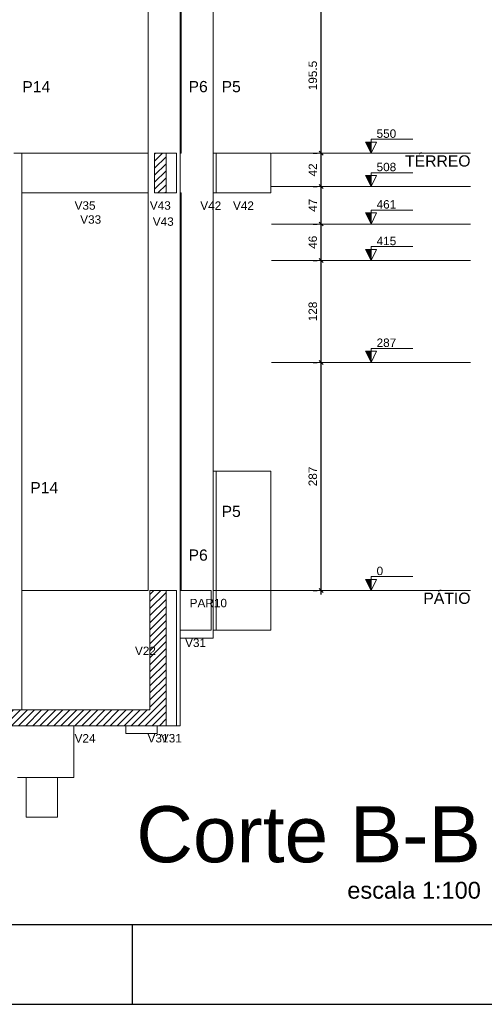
# Model space of a CAD drawing. Header units: millimetres. Extents: x 10 to 1250, y -62 to 528.
# Tile 175 of 256: x 68.4 to 74.24, y 262.49 to 274.87. Entities that reach past the tile are written whole.
import ezdxf

# ---------------------------------------------------------------- set-up
doc = ezdxf.new("R2010")
doc.units = ezdxf.units.MM
doc.header["$LTSCALE"] = 0.05
for name, color, linetype, lineweight in [('FO-Cortes', 9, 'Continuous', 5), ('FO-Cotas', 5, 'Continuous', 5), ('FO-Eixos', 5, 'Continuous', 5), ('FO-Hachuras das lajes', 1, 'Continuous', 20), ('FO-Hachuras dos pilares', 9, 'Continuous', 5), ('FO-Níveis', 9, 'Continuous', 5), ('FO-Pilares pré-moldados', 3, 'Continuous', 20), ('FO-Seção das fundações', 9, 'Continuous', 5), ('FO-Títulos', 7, 'Continuous', 5)]:
    doc.layers.add(name, color=color, linetype=linetype, lineweight=lineweight)
doc.layers.add('FOLHA_PADRÃO', color=7, linetype='Continuous')
doc.styles.add('Arial', font='arial.ttf')
doc.styles.get("Standard").update_dxf_attribs({"font": 'arial.ttf'})
doc.dimstyles.new('UM_50.000000', dxfattribs={"dimtxt": 0.18, "dimasz": 0.1, "dimexe": 0.1, "dimexo": 0.2, "dimgap": 0.1, "dimtad": 1, "dimdec": 1, "dimlfac": 50, "dimzin": 0, "dimdsep": 46, "dimtxsty": 'Standard', "dimblk": 'OBLIQUE', "dimcen": 0.09, "dimdle": 0.1, "dimadec": 1, "dimazin": 2, "dimtfac": 1, "dimtdec": 1, "dimtofl": 0, "dimtmove": 0, "dimatfit": 3, "dimldrblk": 'OBLIQUE', "dimfxl": 1, "dimtolj": 1, "dimarcsym": 1})
pattern_1 = [(45, (-127.84726, -34.92108), (-0.08838835, 0.08838835), [])]

# ---------------------------------------------------------------- blocks, each defined once
blk = doc.blocks.new('A1EST. 1500')
at = {"layer": 'FOLHA_PADRÃO', "color": 1, "linetype": 'Continuous'}
for p, q in [((59.5, 0), (59.5, 1)), ((0, 0), (150.008, 0))]:
    blk.add_line(p, q, dxfattribs=at)
at = {"layer": 'FOLHA_PADRÃO', "color": 6, "linetype": 'Continuous'}
blk.add_lwpolyline([(149, 58.4), (149, 1), (1, 1), (1, 58.4), (149, 58.4)], dxfattribs=at)
blk = doc.blocks.new('_Oblique')
at = {"color": 0, "linetype": 'ByBlock', "lineweight": -2}
blk.add_line((-0.5, -0.5), (0.5, 0.5), dxfattribs=at)
blk = doc.blocks.new('*D301')
at = {"layer": 'Defpoints', "color": 0, "transparency": 16777216}
for p in [(124.097, 48.243), (124.097, 48.243), (124.097, 42.503)]:
    blk.add_point(p, dxfattribs=at)
at = {"layer": 'FO-Hachuras das lajes', "color": 0, "linetype": 'Continuous', "lineweight": -2, "transparency": 16777216}
for p, q in [((124.097, 42.403), (124.097, 48.343)), ((123.897, 48.243), (123.997, 48.243)), ((123.897, 42.503), (123.997, 42.503))]:
    blk.add_line(p, q, dxfattribs=at)
at = {"layer": 'FO-Hachuras das lajes', "color": 0, "lineweight": -2, "transparency": 16777216, "xscale": 0.1, "yscale": 0.1, "zscale": 0.1}
for p, rotation in [((124.097, 48.243), 90), ((124.097, 42.503), 270)]:
    blk.add_blockref('_Oblique', p, dxfattribs=dict(at, rotation=rotation))
at = {"layer": 'FO-Hachuras das lajes', "transparency": 16777216, "insert": (123.885, 45.373), "char_height": 0.2118, "attachment_point": 5, "rotation": 90, "style": 'Arial'}
blk.add_mtext('\\A1;287', dxfattribs=at)
blk = doc.blocks.new('*D302')
at = {"layer": 'Defpoints', "color": 0, "transparency": 16777216}
for p in [(124.097, 50.803), (124.097, 50.803), (124.097, 48.243)]:
    blk.add_point(p, dxfattribs=at)
at = {"layer": 'FO-Hachuras das lajes', "color": 0, "linetype": 'Continuous', "lineweight": -2, "transparency": 16777216}
for p, q in [((123.897, 50.803), (123.997, 50.803)), ((124.097, 48.143), (124.097, 50.903)), ((123.897, 48.243), (123.997, 48.243))]:
    blk.add_line(p, q, dxfattribs=at)
at = {"layer": 'FO-Hachuras das lajes', "color": 0, "lineweight": -2, "transparency": 16777216, "xscale": 0.1, "yscale": 0.1, "zscale": 0.1}
for p, rotation in [((124.097, 50.803), 90), ((124.097, 48.243), 270)]:
    blk.add_blockref('_Oblique', p, dxfattribs=dict(at, rotation=rotation))
at = {"layer": 'FO-Hachuras das lajes', "transparency": 16777216, "insert": (123.885, 49.523), "char_height": 0.2118, "attachment_point": 5, "rotation": 90, "style": 'Arial'}
blk.add_mtext('\\A1;128', dxfattribs=at)
blk = doc.blocks.new('*D303')
at = {"layer": 'Defpoints', "color": 0, "transparency": 16777216}
for p in [(124.097, 51.723), (124.097, 51.723), (124.097, 50.803)]:
    blk.add_point(p, dxfattribs=at)
at = {"layer": 'FO-Hachuras das lajes', "color": 0, "linetype": 'Continuous', "lineweight": -2, "transparency": 16777216}
for p, q in [((124.097, 50.703), (124.097, 51.823)), ((123.897, 51.723), (123.997, 51.723)), ((123.897, 50.803), (123.997, 50.803))]:
    blk.add_line(p, q, dxfattribs=at)
at = {"layer": 'FO-Hachuras das lajes', "color": 0, "lineweight": -2, "transparency": 16777216, "xscale": 0.1, "yscale": 0.1, "zscale": 0.1}
for p, rotation in [((124.097, 51.723), 90), ((124.097, 50.803), 270)]:
    blk.add_blockref('_Oblique', p, dxfattribs=dict(at, rotation=rotation))
at = {"layer": 'FO-Hachuras das lajes', "transparency": 16777216, "insert": (123.885, 51.263), "char_height": 0.2118, "attachment_point": 5, "rotation": 90, "style": 'Arial'}
blk.add_mtext('\\A1;46', dxfattribs=at)
blk = doc.blocks.new('*D304')
at = {"layer": 'Defpoints', "color": 0, "transparency": 16777216}
for p in [(124.097, 52.663), (124.097, 52.663), (124.097, 51.723)]:
    blk.add_point(p, dxfattribs=at)
at = {"layer": 'FO-Hachuras das lajes', "color": 0, "linetype": 'Continuous', "lineweight": -2, "transparency": 16777216}
for p, q in [((124.097, 51.623), (124.097, 52.763)), ((123.897, 52.663), (123.997, 52.663)), ((123.897, 51.723), (123.997, 51.723))]:
    blk.add_line(p, q, dxfattribs=at)
at = {"layer": 'FO-Hachuras das lajes', "color": 0, "lineweight": -2, "transparency": 16777216, "xscale": 0.1, "yscale": 0.1, "zscale": 0.1}
for p, rotation in [((124.097, 52.663), 90), ((124.097, 51.723), 270)]:
    blk.add_blockref('_Oblique', p, dxfattribs=dict(at, rotation=rotation))
at = {"layer": 'FO-Hachuras das lajes', "transparency": 16777216, "insert": (123.885, 52.193), "char_height": 0.2118, "attachment_point": 5, "rotation": 90, "style": 'Arial'}
blk.add_mtext('\\A1;47', dxfattribs=at)
blk = doc.blocks.new('*D305')
at = {"layer": 'Defpoints', "color": 0, "transparency": 16777216}
for p in [(124.097, 53.503), (124.097, 53.503), (124.097, 52.663)]:
    blk.add_point(p, dxfattribs=at)
at = {"layer": 'FO-Hachuras das lajes', "color": 0, "linetype": 'Continuous', "lineweight": -2, "transparency": 16777216}
for p, q in [((123.897, 53.503), (123.997, 53.503)), ((124.097, 52.563), (124.097, 53.603)), ((123.897, 52.663), (123.997, 52.663))]:
    blk.add_line(p, q, dxfattribs=at)
at = {"layer": 'FO-Hachuras das lajes', "color": 0, "lineweight": -2, "transparency": 16777216, "xscale": 0.1, "yscale": 0.1, "zscale": 0.1}
for p, rotation in [((124.097, 53.503), 90), ((124.097, 52.663), 270)]:
    blk.add_blockref('_Oblique', p, dxfattribs=dict(at, rotation=rotation))
at = {"layer": 'FO-Hachuras das lajes', "transparency": 16777216, "insert": (123.885, 53.083), "char_height": 0.2118, "attachment_point": 5, "rotation": 90, "style": 'Arial'}
blk.add_mtext('\\A1;42', dxfattribs=at)
blk = doc.blocks.new('*D306')
at = {"layer": 'Defpoints', "color": 0, "transparency": 16777216}
for p in [(124.097, 57.413), (124.097, 57.413), (124.097, 53.503)]:
    blk.add_point(p, dxfattribs=at)
at = {"layer": 'FO-Hachuras das lajes', "color": 0, "linetype": 'Continuous', "lineweight": -2, "transparency": 16777216}
for p, q in [((124.097, 53.403), (124.097, 57.513)), ((123.897, 57.413), (123.997, 57.413)), ((123.897, 53.503), (123.997, 53.503))]:
    blk.add_line(p, q, dxfattribs=at)
at = {"layer": 'FO-Hachuras das lajes', "color": 0, "lineweight": -2, "transparency": 16777216, "xscale": 0.1, "yscale": 0.1, "zscale": 0.1}
for p, rotation in [((124.097, 57.413), 90), ((124.097, 53.503), 270)]:
    blk.add_blockref('_Oblique', p, dxfattribs=dict(at, rotation=rotation))
at = {"layer": 'FO-Hachuras das lajes', "transparency": 16777216, "insert": (123.885, 55.458), "char_height": 0.2118, "attachment_point": 5, "rotation": 90, "style": 'Arial'}
blk.add_mtext('\\A1;195.5', dxfattribs=at)
blk = doc.blocks.new('BBBBB')
at = {"layer": 'FO-Cortes', "linetype": 'Continuous'}
for points in [[(-2.5, 18.5821), (-2.5, 18.8621), (-2.64, 18.8621), (-2.5, 18.5821)], [(-2.5, 17.7421), (-2.5, 18.0221), (-2.64, 18.0221), (-2.5, 17.7421)], [(-2.5, 16.8021), (-2.5, 17.0821), (-2.64, 17.0821), (-2.5, 16.8021)], [(-2.5, 15.8821), (-2.5, 16.1621), (-2.64, 16.1621), (-2.5, 15.8821)], [(-2.5, 13.3221), (-2.5, 13.6021), (-2.64, 13.6021), (-2.5, 13.3221)], [(-2.5, 7.5821), (-2.5, 7.8621), (-2.64, 7.8621), (-2.5, 7.5821)]]:
    blk.add_hatch(color=256, dxfattribs=at).paths.add_polyline_path(points)
at = {"layer": 'FO-Níveis', "linetype": 'Continuous'}
h = blk.add_hatch(dxfattribs=at)
h.set_pattern_fill('ANSI31', color=256, style=0)
h.set_pattern_definition(pattern_1)
h.paths.add_polyline_path([(-7.9378, 17.5821), (-7.6518, 17.5821), (-7.6518, 18.5821), (-7.9378, 18.5821), (-7.9378, 17.5821)])
h = blk.add_hatch(dxfattribs=at)
h.set_pattern_fill('ANSI31', color=256, style=0)
h.set_pattern_definition(pattern_1)
h.paths.add_polyline_path([(-8.0563, 4.1821), (-7.6481, 4.1821), (-7.6481, 7.5821), (-8.0563, 7.5821), (-8.0563, 4.1821)])
h = blk.add_hatch(dxfattribs=at)
h.set_pattern_fill('ANSI31', color=256, style=0)
h.set_pattern_definition(pattern_1)
h.paths.add_polyline_path([(-12.2751, 4.1821), (-7.648, 4.1821), (-7.648, 4.5821), (-12.2751, 4.5821), (-12.2751, 4.1821)])
at = {"layer": 'FO-Cortes'}
for points in [[(-2.5, 18.5821), (-2.36, 18.8621), (-2.64, 18.8621), (-2.5, 18.5821), (-2.5, 18.9321), (-1.45, 18.9321)], [(-2.5, 17.7421), (-2.36, 18.0221), (-2.64, 18.0221), (-2.5, 17.7421), (-2.5, 18.0921), (-1.45, 18.0921)], [(-2.5, 16.8021), (-2.36, 17.0821), (-2.64, 17.0821), (-2.5, 16.8021), (-2.5, 17.1521), (-1.45, 17.1521)], [(-2.5, 15.8821), (-2.36, 16.1621), (-2.64, 16.1621), (-2.5, 15.8821), (-2.5, 16.2321), (-1.45, 16.2321)], [(-2.5, 13.3221), (-2.36, 13.6021), (-2.64, 13.6021), (-2.5, 13.3221), (-2.5, 13.6721), (-1.45, 13.6721)], [(-2.5, 7.5821), (-2.36, 7.8621), (-2.64, 7.8621), (-2.5, 7.5821), (-2.5, 7.9321), (-1.45, 7.9321)]]:
    blk.add_lwpolyline(points, dxfattribs=at)
at = {"layer": 'FO-Cotas'}
for p, q in [((-8.0971, 22.4921), (-8.0971, 18.5821)), ((-7.2971, 18.5821), (-7.2971, 22.4921)), ((-7.2669, 22.4921), (-7.2669, 18.5821)), ((-6.4669, 18.5821), (-6.4669, 22.4921)), ((-11.2751, 18.5821), (-11.4751, 18.5821)), ((-8.0971, 18.5821), (-11.2751, 18.5821)), ((-11.2751, 17.7421), (-11.2751, 18.5821)), ((-8.0971, 18.5821), (-8.0971, 17.7421)), ((-7.3862, 18.5821), (-7.6518, 18.5821)), ((-7.3862, 17.7421), (-7.3862, 18.5821)), ((-7.2669, 18.5821), (-7.2971, 18.5821)), ((-7.2971, 17.7421), (-7.2971, 18.5821)), ((-6.3898, 18.5821), (-6.4669, 18.5821)), ((-6.4669, 17.7421), (-6.4669, 18.5821)), ((-5.0198, 18.5821), (-6.3898, 18.5821)), ((-6.3898, 18.5821), (-6.3898, 17.5821)), ((-5.0198, 17.5821), (-5.0198, 18.5821)), ((-11.2751, 17.5821), (-11.2751, 17.7421)), ((-8.0971, 17.7421), (-8.0971, 17.5821)), ((-7.3862, 17.5821), (-7.3862, 17.7421)), ((-7.2971, 17.5821), (-7.2971, 17.7421)), ((-6.4669, 17.5821), (-6.4669, 17.7421)), ((-11.2751, 17.5821), (-8.0971, 17.5821)), ((-11.2751, 16.8021), (-11.2751, 17.5821)), ((-8.0971, 17.5821), (-8.0971, 16.8021)), ((-7.6518, 17.5821), (-7.3862, 17.5821)), ((-7.2971, 17.5821), (-7.2669, 17.5821)), ((-7.2971, 16.8021), (-7.2971, 17.5821)), ((-7.2669, 17.5821), (-7.2669, 16.8021)), ((-6.4669, 17.5821), (-6.3898, 17.5821)), ((-6.4669, 16.8021), (-6.4669, 17.5821)), ((-6.3898, 17.5821), (-5.0198, 17.5821)), ((-11.2751, 15.8821), (-11.2751, 16.8021)), ((-8.0971, 16.8021), (-8.0971, 15.8821)), ((-7.2971, 15.8821), (-7.2971, 16.8021)), ((-7.2669, 16.8021), (-7.2669, 15.8821)), ((-6.4669, 15.8821), (-6.4669, 16.8021)), ((-11.2751, 13.3221), (-11.2751, 15.8821)), ((-8.0971, 15.8821), (-8.0971, 13.3221)), ((-7.2971, 13.3221), (-7.2971, 15.8821)), ((-7.2669, 15.8821), (-7.2669, 13.3221)), ((-6.4669, 13.3221), (-6.4669, 15.8821)), ((-11.2751, 7.5821), (-11.2751, 13.3221)), ((-8.0971, 13.3221), (-8.0971, 7.5821)), ((-7.2971, 7.5821), (-7.2971, 13.3221)), ((-7.2669, 13.3221), (-7.2669, 7.5821)), ((-6.4669, 10.5821), (-6.4669, 13.3221)), ((-6.3925, 10.5821), (-6.4669, 10.5821)), ((-6.4669, 9.5821), (-6.4669, 10.5821)), ((-5.0193, 10.5821), (-6.3925, 10.5821)), ((-6.3925, 10.5821), (-6.3925, 9.5821)), ((-5.0193, 9.5821), (-5.0193, 10.5821)), ((-6.4669, 7.5821), (-6.4669, 9.5821)), ((-6.3925, 9.5821), (-6.3925, 7.5821)), ((-5.0193, 7.5821), (-5.0193, 9.5821)), ((-9.8709, 7.5821), (-11.2751, 7.5821)), ((-11.2751, 6.5821), (-11.2751, 7.5821)), ((-9.0709, 7.5821), (-9.8709, 7.5821)), ((-8.0971, 7.5821), (-9.0709, 7.5821)), ((-7.3885, 7.5821), (-7.6481, 7.5821)), ((-7.3885, 6.5821), (-7.3885, 7.5821)), ((-7.2971, 6.5821), (-7.2971, 7.5821)), ((-7.2669, 7.5821), (-7.2971, 7.5821)), ((-6.7841, 7.5821), (-7.2669, 7.5821)), ((-6.7089, 7.5821), (-6.7841, 7.5821)), ((-6.5132, 7.5821), (-6.7089, 7.5821)), ((-6.5132, 6.5821), (-6.5132, 7.5821)), ((-6.3925, 7.5821), (-6.4669, 7.5821)), ((-6.4669, 7.5821), (-6.3925, 7.5821)), ((-6.4669, 6.5821), (-6.4669, 7.5821)), ((-6.3925, 7.5821), (-6.3925, 6.5821)), ((-5.0193, 7.5821), (-6.3925, 7.5821)), ((-6.3925, 7.5821), (-5.0193, 7.5821)), ((-5.0193, 6.5821), (-5.0193, 7.5821)), ((-5.0193, 7.5821), (-5.0193, 7.5821)), ((-11.2751, 6.3821), (-11.2751, 6.5821)), ((-7.3885, 6.3821), (-7.3885, 6.5821)), ((-7.2971, 6.3821), (-7.2971, 6.5821)), ((-7.2971, 6.5821), (-7.2669, 6.5821)), ((-7.2669, 6.5821), (-6.7841, 6.5821)), ((-6.7841, 6.5821), (-6.7089, 6.5821)), ((-6.7089, 6.5821), (-6.5132, 6.5821)), ((-6.4669, 6.5821), (-6.3925, 6.5821)), ((-6.4669, 6.3821), (-6.4669, 6.5821)), ((-6.3925, 6.5821), (-5.0193, 6.5821)), ((-11.2751, 4.9821), (-11.2751, 6.3821)), ((-7.3885, 4.1821), (-7.3885, 6.3821)), ((-7.2971, 6.3821), (-7.2669, 6.3821)), ((-7.2971, 4.1821), (-7.2971, 6.3821)), ((-6.4669, 6.3821), (-7.2669, 6.3821)), ((-11.2751, 4.5821), (-11.2751, 4.9821)), ((-9.9668, 2.8821), (-9.9668, 4.1821)), ((-8.6648, 3.9821), (-8.6648, 4.1821)), ((-7.877, 3.9821), (-8.6648, 3.9821)), ((-7.877, 4.1821), (-7.877, 3.9821)), ((-7.6481, 4.1821), (-7.3885, 4.1821)), ((-7.2971, 4.1821), (-7.3885, 4.1821)), ((-11.169, 2.8821), (-11.3812, 2.8821)), ((-11.169, 1.8821), (-11.169, 2.8821)), ((-10.3812, 2.8821), (-11.169, 2.8821)), ((-10.3812, 2.8821), (-10.3812, 1.8821)), ((-9.9668, 2.8821), (-10.3812, 2.8821)), ((-10.3812, 1.8821), (-11.169, 1.8821))]:
    blk.add_line(p, q, dxfattribs=at)
at = {"layer": 'FO-Eixos', "linetype": 'Continuous'}
for p, q in [((-5, 18.5821), (0, 18.5821)), ((-5, 17.7421), (0, 17.7421)), ((-5, 16.8021), (0, 16.8021)), ((-5, 15.8821), (0, 15.8821)), ((-5, 13.3221), (0, 13.3221))]:
    blk.add_line(p, q, dxfattribs=at)
at = {"layer": 'FO-Eixos'}
blk.add_line((-5, 7.5821), (0, 7.5821), dxfattribs=at)
at = {"layer": 'FO-Títulos'}
for p, q in [((-7.6518, 18.5821), (-7.9378, 18.5821)), ((-7.9378, 18.5821), (-7.9378, 17.7421)), ((-7.6518, 17.7421), (-7.6518, 18.5821)), ((-7.9378, 17.7421), (-7.9378, 17.5821)), ((-7.6518, 17.5821), (-7.6518, 17.7421)), ((-7.9378, 17.5821), (-7.6518, 17.5821)), ((-8.0563, 7.5821), (-8.0563, 6.5821)), ((-7.696, 7.5821), (-8.0563, 7.5821)), ((-7.6481, 7.5821), (-7.696, 7.5821)), ((-7.6481, 6.5821), (-7.6481, 7.5821)), ((-8.0563, 6.5821), (-8.0563, 6.3821)), ((-7.6481, 6.3821), (-7.6481, 6.5821)), ((-8.0563, 6.3821), (-8.0563, 4.9821)), ((-7.6481, 4.9821), (-7.6481, 6.3821)), ((-8.0563, 4.9821), (-8.0563, 4.5821)), ((-7.6481, 4.5821), (-7.6481, 4.9821)), ((-11.2751, 4.5821), (-11.8751, 4.5821)), ((-11.0648, 4.5821), (-11.2751, 4.5821)), ((-10.277, 4.5821), (-11.0648, 4.5821)), ((-8.6648, 4.5821), (-10.277, 4.5821)), ((-8.0971, 4.5821), (-8.6648, 4.5821)), ((-8.0563, 4.5821), (-8.0971, 4.5821)), ((-7.648, 4.1821), (-7.648, 4.5821)), ((-11.8751, 4.1821), (-11.2751, 4.1821)), ((-11.2751, 4.1821), (-11.0648, 4.1821)), ((-11.0648, 4.1821), (-10.277, 4.1821)), ((-10.277, 4.1821), (-9.9668, 4.1821)), ((-9.9668, 4.1821), (-8.6648, 4.1821)), ((-8.6648, 4.1821), (-8.0971, 4.1821)), ((-8.0971, 4.1821), (-8.0563, 4.1821)), ((-8.0563, 4.1821), (-7.877, 4.1821)), ((-7.877, 4.1821), (-7.648, 4.1821))]:
    blk.add_line(p, q, dxfattribs=at)
at = {"layer": 'FO-Cortes', "char_height": 0.2118, "attachment_point": 7, "line_spacing_factor": 0.798, "style": 'Arial'}
for s, insert in [('550', (-2.36, 18.9671)), ('508', (-2.36, 18.1271)), ('461', (-2.36, 17.1871)), ('415', (-2.36, 16.2671)), ('287', (-2.36, 13.7071)), ('0', (-2.36, 7.9671))]:
    blk.add_mtext(s, dxfattribs=dict(at, insert=insert))
at = {"layer": 'FO-Cortes', "linetype": 'Continuous', "char_height": 0.2824, "attachment_point": 9, "line_spacing_factor": 0.798, "style": 'Arial'}
for s, insert in [('TÉRREO', (0, 18.2432)), ('PÁTIO', (0, 7.2432))]:
    blk.add_mtext(s, dxfattribs=dict(at, insert=insert))
at = {"layer": 'FO-Pilares pré-moldados', "char_height": 0.2824, "attachment_point": 7, "line_spacing_factor": 0.798, "style": 'Arial'}
for s, insert in [('P14', (-11.2633, 20.1135)), ('P6', (-7.0853, 20.1135)), ('P5', (-6.2551, 20.1135)), ('P14', (-11.0633, 10.0285)), ('P5', (-6.2551, 9.4285)), ('P6', (-7.0853, 8.3285))]:
    blk.add_mtext(s, dxfattribs=dict(at, insert=insert))
at = {"layer": 'FO-Seção das fundações', "char_height": 0.2118, "attachment_point": 8, "line_spacing_factor": 0.798, "style": 'Arial'}
for s, insert in [('V35', (-9.6861, 17.1585)), ('V43', (-7.7948, 17.1585)), ('V42', (-6.5269, 17.1585)), ('V42', (-5.7048, 17.1585)), ('V33', (-9.5449, 16.8062)), ('V43', (-7.7214, 16.754)), ('PAR10', (-6.5883, 7.1585)), ('PAR10', (-6.5883, 7.1585)), ('V31', (-6.9089, 6.1585)), ('V22', (-8.1689, 5.9585)), ('V24', (-9.6861, 3.7585)), ('V31', (-7.8522, 3.7585)), ('V31', (-7.5183, 3.7585))]:
    blk.add_mtext(s, dxfattribs=dict(at, insert=insert))
at = {"layer": 'FO-Hachuras das lajes', "linetype": 'Continuous'}
for base, p1, p2, picture, middle in [((-3.75, 22.4921), (-3.75, 18.5821), (-3.75, 22.4921), '*D306', (-3.9618, 20.5371)), ((-3.75, 18.5821), (-3.75, 17.7421), (-3.75, 18.5821), '*D305', (-3.9618, 18.1621)), ((-3.75, 17.7421), (-3.75, 16.8021), (-3.75, 17.7421), '*D304', (-3.9618, 17.2721)), ((-3.75, 16.8021), (-3.75, 15.8821), (-3.75, 16.8021), '*D303', (-3.9618, 16.3421)), ((-3.75, 15.8821), (-3.75, 13.3221), (-3.75, 15.8821), '*D302', (-3.9618, 14.6021)), ((-3.75, 13.3221), (-3.75, 7.5821), (-3.75, 13.3221), '*D301', (-3.9618, 10.4521))]:
    dim = blk.add_linear_dim(base=base, p1=p1, p2=p2, angle=90, dimstyle='UM_50.000000', override={"dimtxt": 0.2118, "dimasz": 0.1, "dimexe": 0.1, "dimexo": 0.2, "dimtad": 1, "dimtih": 0, "dimtoh": 0, "dimdec": 1, "dimlfac": 50, "dimzin": 8, "dimtxsty": 'Arial', "dimblk": 'Oblique', "dimblk1": 'Oblique', "dimblk2": 'Oblique', "dimsah": 1, "dimdle": 0.1, "dimse1": 0, "dimse2": 0, "dimclrt": 256, "dimadec": 1, "dimazin": 3, "dimtmove": 2, "dimldrblk": 'Oblique'}, dxfattribs=at)
    dim.commit()
    dim.dimension.update_dxf_attribs({"geometry": picture, "text_midpoint": middle, "dimtype": 128, "text_rotation": 90, "insert": (-127.8473, -34.9211)})

msp = doc.modelspace()

# ---------------------------------------------------------------- block references
msp.add_blockref('A1EST. 1500', (10.3174, 262.4885))
at = {"xscale": 0.5, "yscale": 0.5, "zscale": 0.5}
msp.add_blockref('BBBBB', (74.0628, 263.9016), dxfattribs=at)

# ---------------------------------------------------------------- texts
at = {"layer": 'FO-Hachuras dos pilares', "linetype": 'Continuous', "insert": (74.1927, 264.2644), "char_height": 0.706, "width": 8.895121, "attachment_point": 9, "line_spacing_factor": 0.798, "style": 'Arial'}
msp.add_mtext('Corte B-B', dxfattribs=at)
at = {"layer": 'FO-Hachuras dos pilares', "linetype": 'Continuous', "insert": (74.1927, 263.8141), "char_height": 0.2118, "attachment_point": 9, "line_spacing_factor": 0.798, "style": 'Arial'}
msp.add_mtext('escala 1:100', dxfattribs=at)

doc.saveas('drawing.dxf')
